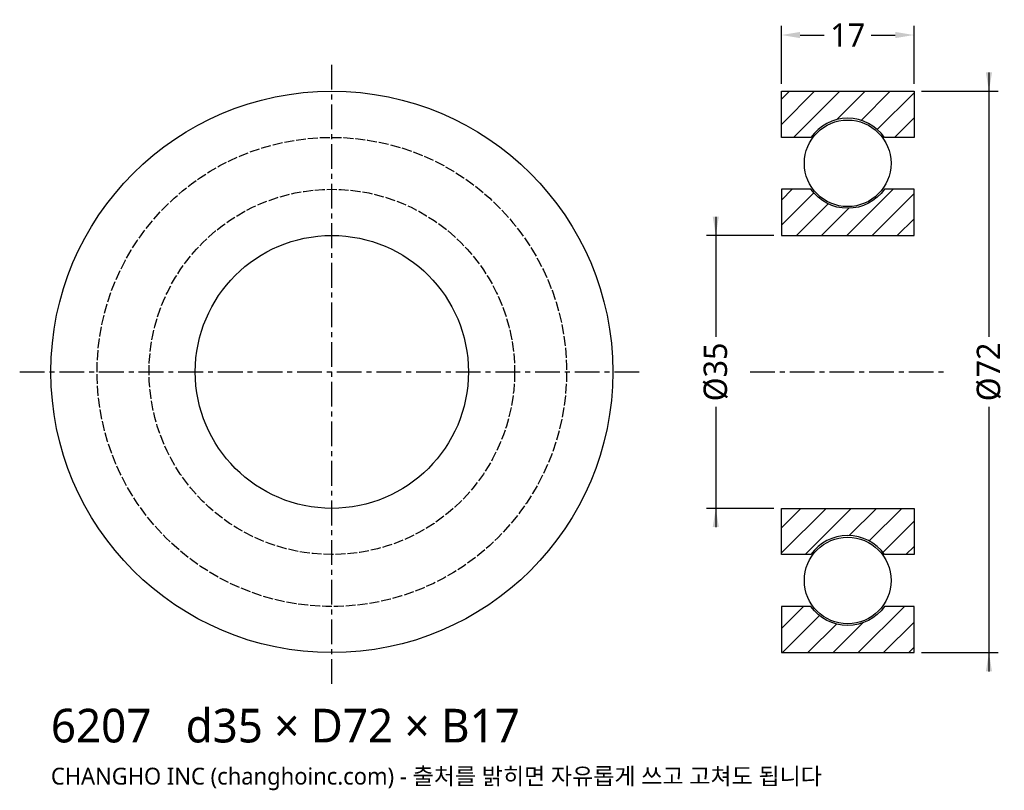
# Model space of a CAD drawing. Header units: millimetres. Extents: x -40 to 86, y -54 to 45.
import ezdxf

# ---------------------------------------------------------------- set-up
doc = ezdxf.new("R2010")
doc.units = ezdxf.units.MM
doc.linetypes.add('CENTER', pattern=[5.08, 3.175, -0.635, 0.635, -0.635])
doc.linetypes.add('DASHED', pattern=[1.524, 1.27, -0.254])
for name, color, linetype in [('문자', 7, 'CONTINUOUS'), ('숨은선', 3, 'DASHED'), ('외형선', 7, 'CONTINUOUS'), ('중심선', 1, 'CENTER'), ('치수', 4, 'CONTINUOUS'), ('해칭', 8, 'CONTINUOUS')]:
    doc.layers.add(name, color=color, linetype=linetype)
doc.styles.add('CH_KOR', font='malgun.ttf')
doc.dimstyles.new('CH_DIM', dxfattribs={"dimtxt": 2.5, "dimasz": 2, "dimexe": 1, "dimexo": 0.8, "dimgap": 0.8, "dimtad": 1, "dimdec": 0, "dimtxsty": 'CH_KOR', "dimcen": 2.5, "dimclrd": 4, "dimclre": 4, "dimclrt": 4, "dimazin": 3, "dimtfac": 1, "dimtmove": 0, "dimatfit": 3})

# ---------------------------------------------------------------- blocks, each defined once
blk = doc.blocks.new('_CLOSEDFILLED')
at = {"color": 0, "linetype": 'BYBLOCK'}
blk.add_solid([(-1, 0.164), (0, 0), (-1, -0.164)], dxfattribs=at)
blk = doc.blocks.new('*D1')
at = {"color": 4}
for p, q in [((84.2, 38.4), (84.2, 4.5)), ((75.56, 36), (85.4, 36)), ((84.2, -4.5), (84.2, -38.4)), ((75.56, -36), (85.4, -36))]:
    blk.add_line(p, q, dxfattribs=at)
at = {"layer": 'Defpoints'}
for p in [(74.6, 36), (84.2, 36), (74.6, -36)]:
    blk.add_point(p, dxfattribs=at)
at = {"layer": '치수', "color": 4, "xscale": 2.4, "yscale": 2.4}
for p, rotation in [((84.2, 36), 270), ((84.2, -36), 90)]:
    blk.add_blockref('_CLOSEDFILLED', p, dxfattribs=dict(at, rotation=rotation))
at = {"layer": '치수', "color": 4, "insert": (84.2, 0), "char_height": 3, "attachment_point": 5, "rotation": 90, "style": 'CH_KOR'}
blk.add_mtext('Ø72', dxfattribs=at)
blk = doc.blocks.new('*D2')
at = {"color": 4}
for p, q in [((49.2, 19.9), (49.2, 4.5)), ((56.64, 17.5), (48, 17.5)), ((49.2, -4.5), (49.2, -19.9)), ((56.64, -17.5), (48, -17.5))]:
    blk.add_line(p, q, dxfattribs=at)
at = {"layer": 'Defpoints'}
for p in [(49.2, 17.5), (57.6, 17.5), (57.6, -17.5)]:
    blk.add_point(p, dxfattribs=at)
at = {"layer": '치수', "color": 4, "xscale": 2.4, "yscale": 2.4}
for p, rotation in [((49.2, 17.5), 270), ((49.2, -17.5), 90)]:
    blk.add_blockref('_CLOSEDFILLED', p, dxfattribs=dict(at, rotation=rotation))
at = {"layer": '치수', "color": 4, "insert": (49.2, 0), "char_height": 3, "attachment_point": 5, "rotation": 90, "style": 'CH_KOR'}
blk.add_mtext('Ø35', dxfattribs=at)
blk = doc.blocks.new('*D3')
at = {"color": 4}
for p, q in [((57.6, 36.96), (57.6, 44.4)), ((74.6, 36.96), (74.6, 44.4)), ((60, 43.2), (63.1, 43.2)), ((69.1, 43.2), (72.2, 43.2))]:
    blk.add_line(p, q, dxfattribs=at)
at = {"layer": 'Defpoints'}
for p in [(57.6, 43.2), (57.6, 36), (74.6, 36)]:
    blk.add_point(p, dxfattribs=at)
at = {"layer": '치수', "color": 4, "xscale": 2.4, "yscale": 2.4, "rotation": 180}
blk.add_blockref('_CLOSEDFILLED', (57.6, 43.2), dxfattribs=at)
at = {"layer": '치수', "color": 4, "xscale": 2.4, "yscale": 2.4}
blk.add_blockref('_CLOSEDFILLED', (74.6, 43.2), dxfattribs=at)
at = {"layer": '치수', "color": 4, "insert": (66.1, 43.2), "char_height": 3, "attachment_point": 5, "style": 'CH_KOR'}
blk.add_mtext('17', dxfattribs=at)

msp = doc.modelspace()

# ---------------------------------------------------------------- hatches: boundary and pattern name
at = {"layer": '해칭'}
h = msp.add_hatch(dxfattribs=at)
h.set_pattern_fill('ANSI31', scale=0.72)
h.paths.add_polyline_path([(57.6, 36), (74.6, 36), (74.6, 30.08), (70.81, 30.08, 0.51797), (61.39, 30.08), (57.6, 30.08)])
h = msp.add_hatch(dxfattribs=at)
h.set_pattern_fill('ANSI31', scale=0.72)
h.paths.add_polyline_path([(57.6, 17.5), (74.6, 17.5), (74.6, 23.42), (70.81, 23.42, -0.51797), (61.39, 23.42), (57.6, 23.42)])
h = msp.add_hatch(dxfattribs=at)
h.set_pattern_fill('ANSI31', scale=0.72)
h.paths.add_polyline_path([(57.6, -17.5), (74.6, -17.5), (74.6, -23.42), (70.81, -23.42, 0.51797), (61.39, -23.42), (57.6, -23.42)])
h = msp.add_hatch(dxfattribs=at)
h.set_pattern_fill('ANSI31', scale=0.72)
h.paths.add_polyline_path([(57.6, -36), (74.6, -36), (74.6, -30.08), (70.81, -30.08, -0.51797), (61.39, -30.08), (57.6, -30.08)])

# ---------------------------------------------------------------- linework, layer by layer
at = {"layer": '숨은선'}
for radius in [30.08, 23.42]:
    msp.add_circle((0, 0), radius, dxfattribs=at)
at = {"layer": '외형선'}
for points in [[(57.6, 36), (74.6, 36), (74.6, 30.08), (70.81, 30.08, 0.51797), (61.39, 30.08), (57.6, 30.08)], [(57.6, 17.5), (74.6, 17.5), (74.6, 23.42), (70.81, 23.42, -0.51797), (61.39, 23.42), (57.6, 23.42)], [(57.6, -17.5), (74.6, -17.5), (74.6, -23.42), (70.81, -23.42, 0.51797), (61.39, -23.42), (57.6, -23.42)], [(57.6, -36), (74.6, -36), (74.6, -30.08), (70.81, -30.08, -0.51797), (61.39, -30.08), (57.6, -30.08)]]:
    msp.add_lwpolyline(points, format="xyb", close=True, dxfattribs=at)
for centre, radius in [((0, 0), 36), ((66.1, 26.75), 5.55), ((0, 0), 17.5), ((66.1, -26.75), 5.55)]:
    msp.add_circle(centre, radius, dxfattribs=at)
at = {"layer": '중심선'}
for p, q in [((0, -40), (0, 40)), ((-40, 0), (40, 0)), ((53.6, 0), (78.6, 0))]:
    msp.add_line(p, q, dxfattribs=at)

# ---------------------------------------------------------------- texts
at = {"layer": '문자', "style": 'CH_KOR'}
for s, height, p in [('6207   d35 × D72 × B17', 4.32, (-36, -47.52)), ('CHANGHO INC (changhoinc.com) - 출처를 밝히면 자유롭게 쓰고 고쳐도 됩니다', 2.16, (-36, -52.92))]:
    msp.add_text(s, height=height, dxfattribs=at).set_placement(p)

# ---------------------------------------------------------------- dimensions: what is measured, and where the dimension line sits
at = {"layer": '치수'}
dim = msp.add_linear_dim(base=(57.6, 43.2), p1=(57.6, 36), p2=(74.6, 36), dimstyle='CH_DIM', override={"dimscale": 1.2}, dxfattribs=at)
dim.commit()
dim.dimension.update_dxf_attribs({"geometry": '*D3', "text_midpoint": (66.1, 43.2)})
for base, p1, p2, text, picture, middle in [((84.2, 36), (74.6, 36), (74.6, -36), 'Ø72', '*D1', (84.2, 0)), ((49.2, 17.5), (57.6, 17.5), (57.6, -17.5), 'Ø35', '*D2', (49.2, 0))]:
    dim = msp.add_linear_dim(base=base, p1=p1, p2=p2, angle=90, text=text, dimstyle='CH_DIM', override={"dimscale": 1.2}, dxfattribs=at)
    dim.commit()
    dim.dimension.update_dxf_attribs({"geometry": picture, "text_midpoint": middle})

doc.saveas('drawing.dxf')
